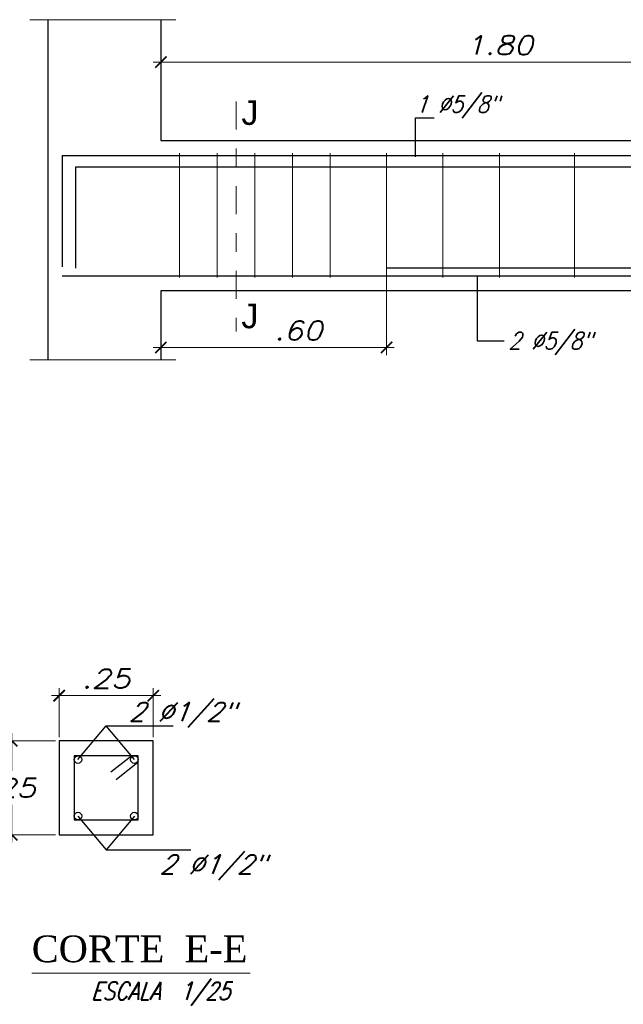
# Model space of a CAD drawing. Header units: metres. Extents: x -11 to 490, y -19 to 215.
# Tile 37 of 73: x 62.36 to 65.57, y 10.2 to 15.43. Entities that reach past the tile are written whole.
import ezdxf
from ezdxf.enums import TextEntityAlignment as Align

# ---------------------------------------------------------------- set-up
doc = ezdxf.new("R2010")
doc.units = ezdxf.units.M
doc.linetypes.add('DASHDOT2', pattern=[0.5, 0.25, -0.125, 0, -0.125])
for name, color, linetype, lineweight in [('ARMADURA', 4, 'Continuous', 25), ('LAYER2', 1, 'Continuous', 20), ('Pluma Nº 0.1', 1, 'Continuous', 9), ('TEXTO', 14, 'Continuous', 40)]:
    doc.layers.add(name, color=color, linetype=linetype, lineweight=lineweight)
for name, color, linetype in [('dibujavigas', 7, 'Continuous'), ('FIERRO', 5, 'Continuous'), ('VIGAS', 2, 'Continuous')]:
    doc.layers.add(name, color=color, linetype=linetype)
doc.styles.add('ARIALREG', font='arial.ttf')
doc.styles.add('DUTCHBI', font='dutchbi.ttf')
doc.styles.add('INDICACIONES', font='romans.shx', dxfattribs={"width": 1.2, "oblique": 15})
doc.styles.add('STYLE5', font='romans.shx', dxfattribs={"width": 0.8})
doc.dimstyles.new('PLANTA-25', dxfattribs={"dimtxt": 0.085, "dimasz": 0.045, "dimexe": 0.04, "dimexo": 0.02, "dimgap": 0.018, "dimtad": 1, "dimtih": 1, "dimtoh": 1, "dimlfac": 0.5, "dimzin": 4, "dimdsep": 46, "dimtxsty": 'INDICACIONES', "dimblk": 'ARCHTICK', "dimcen": 0, "dimdle": 0.04, "dimclrd": 1, "dimclre": 1, "dimclrt": 3, "dimadec": 0, "dimazin": 0, "dimtfac": 1, "dimtmove": 2, "dimatfit": 3, "dimfxl": 1, "dimtolj": 1, "dimtzin": 4, "dimlwd": 5, "dimlwe": 5, "dimarcsym": 0})

# ---------------------------------------------------------------- blocks, each defined once
blk = doc.blocks.new('_ARCHTICK')
at = {"color": 0, "linetype": 'ByBlock', "const_width": 0.15}
blk.add_lwpolyline([(-0.5, -0.5), (0.5, 0.5)], dxfattribs=at)
blk = doc.blocks.new('*D21')
at = {"layer": 'Defpoints', "color": 0, "lineweight": 5, "ltscale": 0.25, "transparency": 16777216}
for p in [(62.3155, 11.6018), (62.5677, 11.6018), (62.5677, 11.1018)]:
    blk.add_point(p, dxfattribs=at)
at = {"layer": 'Pluma Nº 0.1', "color": 1, "lineweight": 5, "ltscale": 0.25, "transparency": 16777216}
for p, q in [((62.3155, 11.6418), (62.3155, 11.4418)), ((62.5477, 11.6018), (62.2755, 11.6018)), ((62.3155, 11.0618), (62.3155, 11.2618)), ((62.5477, 11.1018), (62.2755, 11.1018))]:
    blk.add_line(p, q, dxfattribs=at)
at = {"layer": 'Pluma Nº 0.1', "color": 1, "lineweight": 5, "ltscale": 0.25, "transparency": 16777216, "xscale": 0.06, "yscale": 0.06, "zscale": 0.06}
for p, rotation in [((62.3155, 11.6018), 90), ((62.3155, 11.1018), 270)]:
    blk.add_blockref('_ARCHTICK', p, dxfattribs=dict(at, rotation=rotation))
at = {"layer": 'Pluma Nº 0.1', "color": 3, "ltscale": 0.25, "transparency": 16777216, "insert": (62.3155, 11.3518), "char_height": 0.1, "attachment_point": 5, "style": 'INDICACIONES'}
blk.add_mtext('\\A1;.25', dxfattribs=at)
blk = doc.blocks.new('*D22')
at = {"layer": 'Defpoints', "color": 0, "lineweight": 5, "ltscale": 0.25, "transparency": 16777216}
for p in [(63.0677, 11.8418), (62.5677, 11.6018), (63.0677, 11.6018)]:
    blk.add_point(p, dxfattribs=at)
at = {"layer": 'Pluma Nº 0.1', "color": 1, "lineweight": 5, "ltscale": 0.25, "transparency": 16777216}
for p, q in [((62.5677, 11.6218), (62.5677, 11.8818)), ((63.0677, 11.6218), (63.0677, 11.8818)), ((62.5277, 11.8418), (63.1077, 11.8418))]:
    blk.add_line(p, q, dxfattribs=at)
at = {"layer": 'Pluma Nº 0.1', "color": 1, "lineweight": 5, "ltscale": 0.25, "transparency": 16777216, "xscale": 0.06, "yscale": 0.06, "zscale": 0.06, "rotation": 180}
blk.add_blockref('_ARCHTICK', (62.5677, 11.8418), dxfattribs=at)
at = {"layer": 'Pluma Nº 0.1', "color": 1, "lineweight": 5, "ltscale": 0.25, "transparency": 16777216, "xscale": 0.06, "yscale": 0.06, "zscale": 0.06}
blk.add_blockref('_ARCHTICK', (63.0677, 11.8418), dxfattribs=at)
at = {"layer": 'Pluma Nº 0.1', "color": 3, "ltscale": 0.25, "transparency": 16777216, "insert": (62.8177, 11.9318), "char_height": 0.1, "attachment_point": 5, "style": 'INDICACIONES'}
blk.add_mtext('\\A1;.25', dxfattribs=at)
blk = doc.blocks.new('*D256')
at = {"layer": 'Defpoints', "color": 0, "lineweight": 5, "ltscale": 0.25, "transparency": 16777216}
for p in [(63.1081, 15.2096), (63.1081, 14.7934), (66.7081, 14.6503)]:
    blk.add_point(p, dxfattribs=at)
at = {"layer": 'Pluma Nº 0.1', "color": 1, "lineweight": 5, "ltscale": 0.25, "transparency": 16777216}
for p, q in [((63.1081, 14.8134), (63.1081, 15.2496)), ((66.7081, 14.6703), (66.7081, 15.2496)), ((66.7481, 15.2096), (63.0681, 15.2096))]:
    blk.add_line(p, q, dxfattribs=at)
at = {"layer": 'Pluma Nº 0.1', "color": 1, "lineweight": 5, "ltscale": 0.25, "transparency": 16777216, "xscale": 0.06, "yscale": 0.06, "zscale": 0.06, "rotation": 180}
blk.add_blockref('_ARCHTICK', (63.1081, 15.2096), dxfattribs=at)
at = {"layer": 'Pluma Nº 0.1', "color": 1, "lineweight": 5, "ltscale": 0.25, "transparency": 16777216, "xscale": 0.06, "yscale": 0.06, "zscale": 0.06}
blk.add_blockref('_ARCHTICK', (66.7081, 15.2096), dxfattribs=at)
at = {"layer": 'Pluma Nº 0.1', "color": 3, "ltscale": 0.25, "transparency": 16777216, "insert": (64.9081, 15.2996), "char_height": 0.1, "attachment_point": 5, "style": 'INDICACIONES'}
blk.add_mtext('\\A1;1.80', dxfattribs=at)
blk = doc.blocks.new('*D258')
at = {"layer": 'Defpoints', "color": 0, "lineweight": 5, "ltscale": 0.25, "transparency": 16777216}
for p in [(64.3081, 14.1156), (63.1081, 13.9934), (64.3081, 13.6925)]:
    blk.add_point(p, dxfattribs=at)
at = {"layer": 'Pluma Nº 0.1', "color": 1, "lineweight": 5, "ltscale": 0.25, "transparency": 16777216}
for p, q in [((64.3081, 14.0956), (64.3081, 13.6525)), ((63.1081, 13.9734), (63.1081, 13.6525)), ((63.0681, 13.6925), (64.3481, 13.6925))]:
    blk.add_line(p, q, dxfattribs=at)
at = {"layer": 'Pluma Nº 0.1', "color": 1, "lineweight": 5, "ltscale": 0.25, "transparency": 16777216, "xscale": 0.06, "yscale": 0.06, "zscale": 0.06, "rotation": 180}
blk.add_blockref('_ARCHTICK', (63.1081, 13.6925), dxfattribs=at)
at = {"layer": 'Pluma Nº 0.1', "color": 1, "lineweight": 5, "ltscale": 0.25, "transparency": 16777216, "xscale": 0.06, "yscale": 0.06, "zscale": 0.06}
blk.add_blockref('_ARCHTICK', (64.3081, 13.6925), dxfattribs=at)
at = {"layer": 'Pluma Nº 0.1', "color": 3, "ltscale": 0.25, "transparency": 16777216, "insert": (63.8403, 13.7825), "char_height": 0.1, "attachment_point": 5, "style": 'INDICACIONES'}
blk.add_mtext('\\A1;.60', dxfattribs=at)

msp = doc.modelspace()

# ---------------------------------------------------------------- linework, layer by layer
at = {"layer": 'ARMADURA', "color": 3, "linetype": 'DASHDOT2', "lineweight": 5, "ltscale": 0.6}
msp.add_line((63.5089, 15.0006), (63.5089, 13.7784), dxfattribs=at)
at = {"layer": 'ARMADURA', "color": 1, "linetype": 'Continuous', "lineweight": 5}
msp.add_line((62.4217, 10.366), (63.5823, 10.366), dxfattribs=at)
at = {"layer": 'dibujavigas', "color": 1}
for p, q in [((64.7915, 13.7263), (64.7915, 14.0734)), ((64.9343, 13.7263), (64.7915, 13.7263))]:
    msp.add_line(p, q, dxfattribs=at)
at = {"layer": 'dibujavigas', "color": 5}
for p, q in [((62.9536, 11.5218), (62.8421, 11.4346)), ((62.9877, 11.4874), (62.8702, 11.3949))]:
    msp.add_line(p, q, dxfattribs=at)
at = {"layer": 'dibujavigas', "color": 2}
for points in [[(62.5081, 15.435), (62.5081, 13.6272)], [(63.1081, 15.435), (63.1081, 14.7934), (73.9081, 14.7934), (73.9081, 15.435)], [(73.9081, 13.6272), (73.9081, 13.9934), (63.1081, 13.9934), (63.1081, 13.6272)]]:
    msp.add_lwpolyline(points, dxfattribs=at)
at = {"layer": 'dibujavigas', "color": 1}
for points in [[(64.4614, 14.7054), (64.4614, 14.9141), (64.5614, 14.9141)], [(62.6677, 11.5018), (62.8177, 11.6818)], [(62.9677, 11.5018), (62.8177, 11.6818)], [(62.8177, 11.6818), (63.1733, 11.6818)], [(62.6677, 11.2018), (62.8177, 11.0218)], [(62.9677, 11.2018), (62.8177, 11.0218)], [(62.8177, 11.0218), (63.2684, 11.0218)]]:
    msp.add_lwpolyline(points, dxfattribs=at)
at = {"layer": 'dibujavigas', "color": 1, "linetype": 'Continuous', "lineweight": 5}
for points in [[(63.2081, 14.7254), (63.2081, 14.0653)], [(63.4081, 14.7254), (63.4081, 14.0653)], [(63.6081, 14.7254), (63.6081, 14.0653)], [(63.8081, 14.7254), (63.8081, 14.0653)], [(64.0081, 14.7254), (64.0081, 14.0653)], [(64.3081, 14.7254), (64.3081, 14.0653)], [(64.6081, 14.7254), (64.6081, 14.0653)], [(64.9081, 14.7254), (64.9081, 14.0653)], [(65.3081, 14.7254), (65.3081, 14.0653)]]:
    msp.add_lwpolyline(points, dxfattribs=at)
at = {"layer": 'dibujavigas', "color": 2}
msp.add_lwpolyline([(62.5677, 11.1018), (63.0677, 11.1018), (63.0677, 11.6018), (62.5677, 11.6018)], close=True, dxfattribs=at)
at = {"layer": 'dibujavigas', "color": 5}
msp.add_lwpolyline([(62.6477, 11.1818), (62.9877, 11.1818), (62.9877, 11.5218), (62.6477, 11.5218)], close=True, dxfattribs=at)
at = {"layer": 'dibujavigas', "color": 4}
for centre in [(62.6677, 11.5018), (62.9677, 11.5018), (62.6677, 11.2018), (62.9677, 11.2018)]:
    msp.add_circle(centre, 0.02, dxfattribs=at)
at = {"layer": 'FIERRO', "color": 4}
for p, q in [((62.5828, 14.7134), (74.4334, 14.7134)), ((62.5828, 14.7134), (62.5828, 14.1218)), ((66.7081, 14.6503), (62.6547, 14.6503)), ((62.6547, 14.6503), (62.6547, 14.1141)), ((64.3081, 14.1156), (72.7081, 14.1156)), ((62.5828, 14.0734), (74.4334, 14.0734))]:
    msp.add_line(p, q, dxfattribs=at)
at = {"layer": 'VIGAS', "color": 152, "linetype": 'Continuous', "lineweight": 5}
for p, q in [((63.1872, 15.435), (62.4125, 15.435)), ((63.1872, 13.6272), (62.4125, 13.6272))]:
    msp.add_line(p, q, dxfattribs=at)

# ---------------------------------------------------------------- texts
at = {"layer": 'dibujavigas', "color": 3, "style": 'STYLE5', "oblique": 22, "width": 0.98}
for p in [(63.2192, 11.7559), (63.3825, 10.9449)]:
    msp.add_text('2 Ø1/2"', height=0.1, dxfattribs=at).set_placement(p, align=Align.MIDDLE_CENTER)
at = {"layer": 'LAYER2', "color": 7, "linetype": 'Continuous'}
for s, height, style, p in [('J', 0.13, 'ARIALREG', (63.5363, 14.8758)), ('J', 0.13, 'ARIALREG', (63.5363, 13.7949)), ('CORTE  E-E', 0.1424, 'DUTCHBI', (62.4217, 10.4247))]:
    msp.add_text(s, height=height, dxfattribs=dict(at, style=style)).set_placement(p)
at = {"layer": 'TEXTO', "color": 3, "linetype": 'Continuous', "lineweight": 9, "ltscale": 8, "style": 'STYLE5', "oblique": 18, "width": 0.86}
for s, p in [('1 Ø5/8"', (64.4614, 14.9141)), ('2 Ø5/8"', (64.9561, 13.6563))]:
    msp.add_text(s, height=0.09, rotation=0, dxfattribs=at).set_placement(p, align=Align.BOTTOM_LEFT)
at = {"layer": 'TEXTO', "color": 2, "linetype": 'Continuous', "lineweight": 9, "ltscale": 8, "style": 'STYLE5', "oblique": 18, "width": 0.8}
msp.add_text('ESCALA  1/25', height=0.095, rotation=360, dxfattribs=at).set_placement((63.106, 10.3193), align=Align.TOP_CENTER)

# ---------------------------------------------------------------- dimensions: what is measured, and where the dimension line sits
at = {"layer": 'Pluma Nº 0.1', "ltscale": 0.25}
dim = msp.add_linear_dim(base=(63.1081, 15.2096), p1=(66.7081, 14.6503), p2=(63.1081, 14.7934), dimstyle='PLANTA-25', override={"dimtxt": 0.1, "dimasz": 0.06, "dimgap": 0.04}, dxfattribs=at)
dim.commit()
dim.dimension.update_dxf_attribs({"geometry": '*D256', "text_midpoint": (64.9081, 15.2996)})
dim = msp.add_linear_dim(base=(64.3081, 13.6925), p1=(63.1081, 13.9934), p2=(64.3081, 14.1156), dimstyle='PLANTA-25', override={"dimtxt": 0.1, "dimasz": 0.06, "dimgap": 0.04}, dxfattribs=at)
dim.commit()
dim.dimension.update_dxf_attribs({"geometry": '*D258', "text_midpoint": (63.8403, 13.7825), "dimtype": 160})
for p1, p2, distance, picture, middle in [((62.5677, 11.6018), (63.0677, 11.6018), 0.24, '*D22', (62.8177, 11.9318)), ((62.5677, 11.1018), (62.5677, 11.6018), 0.2522, '*D21', (62.3155, 11.3518))]:
    dim = msp.add_aligned_dim(p1=p1, p2=p2, distance=distance, dimstyle='PLANTA-25', override={"dimtxt": 0.1, "dimasz": 0.06, "dimgap": 0.04}, dxfattribs=at)
    dim.commit()
    dim.dimension.update_dxf_attribs({"geometry": picture, "text_midpoint": middle})

doc.saveas('drawing.dxf')
